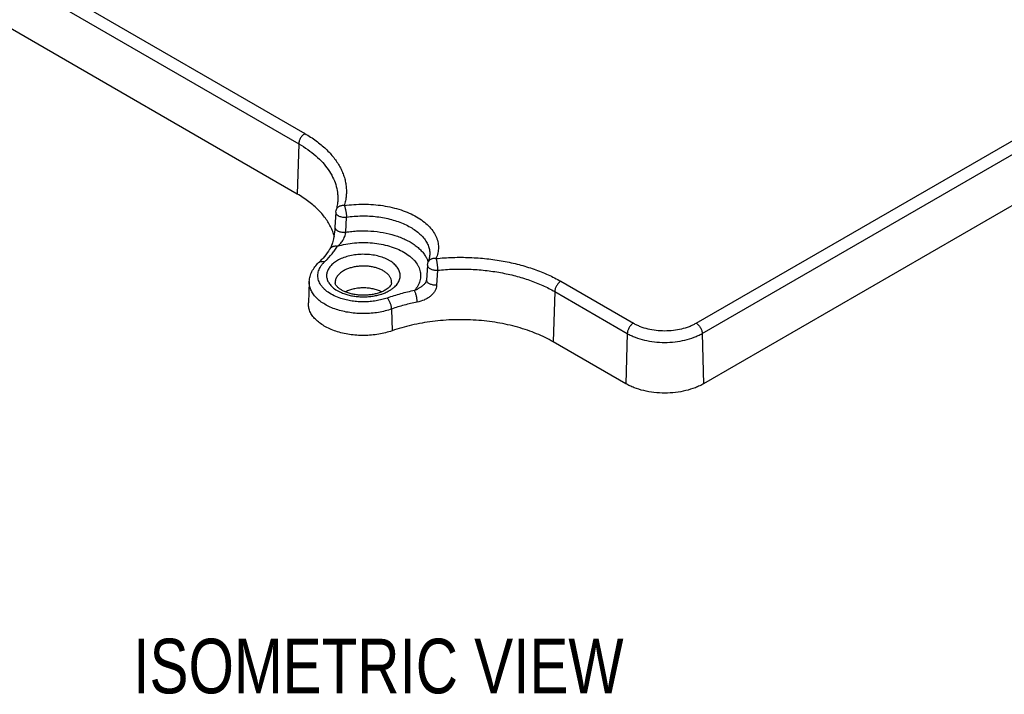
# Model space of a CAD drawing. Header units: inches. Extents: x 0 to 22, y 0 to 17.
# Tile 4 of 24: x 3.2 to 5.4, y 8.8 to 10.4. Entities that reach past the tile are written whole.
import ezdxf

# ---------------------------------------------------------------- set-up
doc = ezdxf.new("R2010")
doc.units = ezdxf.units.IN
doc.header["$LTSCALE"] = 1.21
doc.header["$MEASUREMENT"] = 0
doc.layers.get('0').update_dxf_attribs({"linetype": 'CONTINUOUS'})
doc.layers.add('DETAIL', color=7, linetype='CONTINUOUS')
doc.styles.get("Standard").update_dxf_attribs({"font": 'txt', "width": 0.8})

msp = doc.modelspace()

# ---------------------------------------------------------------- linework, layer by layer
at = {"color": 7, "linetype": 'CONTINUOUS'}
for p, q in [((2.3775, 10.9491), (3.8417, 10.1037)), ((2.3636, 10.9255), (3.8278, 10.0801)), ((3.8244, 9.9651), (2.3602, 10.8105)), ((4.737, 9.6696), (6.5387, 10.7099)), ((4.7509, 9.6461), (6.5526, 10.6864)), ((6.556, 10.5713), (4.7543, 9.531)), ((3.8278, 10.0801), (3.8244, 9.9651)), ((3.9122, 9.9237), (3.9104, 9.8893)), ((3.9122, 9.9237), (3.913, 9.9284)), ((3.913, 9.9284), (3.913, 9.9284)), ((3.9353, 9.8779), (3.9369, 9.9122)), ((3.8993, 9.84), (3.8993, 9.84)), ((4.1221, 9.8026), (4.1201, 9.7683)), ((4.1221, 9.8026), (4.1238, 9.8097)), ((4.1238, 9.8096), (4.1238, 9.8096)), ((4.1452, 9.7909), (4.1433, 9.7566)), ((3.8518, 9.7648), (3.8497, 9.7161)), ((4.1191, 9.7647), (4.1191, 9.7647)), ((4.1203, 9.7665), (4.1201, 9.7683)), ((4.4274, 9.7655), (4.5935, 9.6696)), ((4.4135, 9.742), (4.4101, 9.6269)), ((4.4135, 9.742), (4.5796, 9.6461)), ((4.0403, 9.702), (4.0414, 9.6522)), ((4.5796, 9.6461), (4.5761, 9.531)), ((4.7509, 9.6461), (4.7543, 9.531)), ((4.5761, 9.531), (4.4101, 9.6269))]:
    msp.add_line(p, q, dxfattribs=at)
for points in [[(3.9104, 9.8893), (3.91, 9.883), (3.9088, 9.8732), (3.9071, 9.863), (3.9048, 9.8534), (3.902, 9.8453), (3.8993, 9.84)], [(4.1201, 9.7683), (4.1196, 9.766), (4.1191, 9.7647)]]:
    msp.add_lwpolyline(points, dxfattribs=at)
for centre, radius, start, end in [((3.7973, 9.8387), 0.1155, 20.6212, 23.6285), ((3.8034, 9.8409), 0.1091, 14.14, 20.669), ((3.7528, 9.936), 0.1756, 313.307, 316.8239), ((3.7606, 9.9286), 0.1648, 316.8332, 318.0828), ((4.0708, 9.7929), 0.0557, 17.5079, 19.4699), ((3.965, 9.8318), 0.1004, 246.6529, 249.9079)]:
    msp.add_arc(centre, radius, start, end, dxfattribs=at)
for points, knots in [([(3.8417, 10.1037), (3.8408, 10.1031), (3.8389, 10.1018), (3.8364, 10.0995), (3.8341, 10.0967), (3.832, 10.0936), (3.8303, 10.0903), (3.8289, 10.0869), (3.8281, 10.0835), (3.8278, 10.0812), (3.8278, 10.0801)], [0, 0, 0, 0, 0.113544, 0.236314, 0.365406, 0.497863, 0.630617, 0.760573, 0.884713, 1, 1, 1, 1]), ([(3.8417, 10.1037), (3.8506, 10.0985), (3.8673, 10.0877), (3.8862, 10.0721), (3.8993, 10.0589), (3.9105, 10.0456), (3.9199, 10.0316), (3.9271, 10.0169), (3.9313, 10.0059), (3.9344, 9.9948), (3.9362, 9.9836), (3.937, 9.9723), (3.9365, 9.961), (3.9348, 9.9498), (3.933, 9.9424), (3.9319, 9.9387)], [0, 0, 0, 0, 0.151206, 0.29287, 0.360134, 0.425114, 0.548714, 0.607844, 0.665493, 0.721978, 0.77766, 0.832924, 0.888164, 0.943742, 1, 1, 1, 1]), ([(3.8278, 10.0801), (3.8349, 10.076), (3.8483, 10.0675), (3.8667, 10.0532), (3.8825, 10.0378), (3.8955, 10.0216), (3.9056, 10.0046), (3.9127, 9.9872), (3.9161, 9.9722), (3.9171, 9.9603), (3.9171, 9.9543), (3.917, 9.9513)], [0, 0, 0, 0, 0.149025, 0.290208, 0.423394, 0.54905, 0.668054, 0.781667, 0.891587, 0.945856, 1, 1, 1, 1]), ([(3.9031, 9.885), (3.8997, 9.8927), (3.8933, 9.9041), (3.8826, 9.918), (3.8698, 9.9321), (3.8548, 9.945), (3.8381, 9.9568), (3.8291, 9.9624), (3.8244, 9.9651)], [0, 0, 0, 0, 0.222741, 0.340273, 0.462383, 0.72118, 0.858176, 1, 1, 1, 1]), ([(3.917, 9.9513), (3.9168, 9.9475), (3.916, 9.9397), (3.9142, 9.9322), (3.913, 9.9284)], [0, 0, 0, 0, 0.494262, 1, 1, 1, 1]), ([(3.9319, 9.9387), (3.9308, 9.9388), (3.9287, 9.9389), (3.9256, 9.9386), (3.9226, 9.9378), (3.9199, 9.9366), (3.9175, 9.935), (3.9155, 9.9331), (3.914, 9.9309), (3.9133, 9.9293), (3.913, 9.9284)], [0, 0, 0, 0, 0.137848, 0.273262, 0.404659, 0.531397, 0.653511, 0.771529, 0.886544, 1, 1, 1, 1]), ([(3.9319, 9.9387), (3.9391, 9.9398), (3.9539, 9.9415), (3.9762, 9.9423), (3.9984, 9.9414), (4.0203, 9.9389), (4.0415, 9.9348), (4.0615, 9.9291), (4.0801, 9.9219), (4.0969, 9.9135), (4.1118, 9.9038), (4.1243, 9.8931), (4.1344, 9.8815), (4.1406, 9.871), (4.1441, 9.8625), (4.146, 9.8561), (4.1471, 9.8496), (4.1475, 9.8431), (4.1472, 9.8366), (4.1461, 9.8302), (4.1443, 9.8238), (4.1427, 9.8196), (4.1417, 9.8175)], [0, 0, 0, 0, 0.0771, 0.155153, 0.233139, 0.310214, 0.385556, 0.458365, 0.527954, 0.593767, 0.655435, 0.712807, 0.766036, 0.815617, 0.83933, 0.862494, 0.885279, 0.907871, 0.930464, 0.953243, 0.976372, 1, 1, 1, 1]), ([(3.9319, 9.9387), (3.9322, 9.938), (3.9329, 9.9362), (3.9338, 9.9333), (3.9346, 9.9301), (3.9354, 9.9265), (3.936, 9.9229), (3.9365, 9.9192), (3.9368, 9.9157), (3.9369, 9.9133), (3.9369, 9.9122)], [0, 0, 0, 0, 0.094951, 0.207258, 0.332884, 0.467378, 0.606111, 0.744369, 0.877359, 1, 1, 1, 1]), ([(3.9122, 9.9237), (3.9122, 9.9233), (3.9122, 9.9224), (3.9126, 9.9212), (3.9132, 9.92), (3.9144, 9.9183), (3.916, 9.9169), (3.918, 9.9157), (3.9203, 9.9145), (3.9236, 9.9133), (3.9279, 9.9123), (3.9324, 9.912), (3.9354, 9.9121), (3.9369, 9.9122)], [0, 0, 0, 0, 0.041305, 0.083959, 0.129044, 0.177409, 0.285613, 0.345959, 0.410149, 0.548372, 0.696395, 0.849123, 1, 1, 1, 1]), ([(3.9369, 9.9122), (3.9426, 9.9131), (3.9542, 9.9145), (3.9717, 9.9153), (3.9892, 9.915), (4.0066, 9.9135), (4.0236, 9.9109), (4.0399, 9.9071), (4.0554, 9.9023), (4.0698, 9.8965), (4.083, 9.8898), (4.0948, 9.8823), (4.1049, 9.874), (4.1134, 9.865), (4.1201, 9.8555), (4.1248, 9.8456), (4.1274, 9.8355), (4.1279, 9.8286), (4.1277, 9.8252)], [0, 0, 0, 0, 0.07458, 0.150087, 0.225709, 0.300783, 0.374683, 0.446784, 0.516496, 0.583323, 0.646859, 0.70683, 0.763105, 0.815762, 0.865093, 0.91166, 0.956274, 1, 1, 1, 1]), ([(3.9104, 9.8893), (3.9104, 9.8889), (3.9104, 9.888), (3.9108, 9.8868), (3.9114, 9.8856), (3.9126, 9.8839), (3.9143, 9.8825), (3.9162, 9.8812), (3.9186, 9.88), (3.9219, 9.8788), (3.9263, 9.8779), (3.9308, 9.8776), (3.9338, 9.8777), (3.9353, 9.8779)], [0, 0, 0, 0, 0.041212, 0.083789, 0.128832, 0.177198, 0.285523, 0.345975, 0.410285, 0.548736, 0.696884, 0.849525, 1, 1, 1, 1]), ([(3.9162, 9.8459), (3.9173, 9.8468), (3.9195, 9.8485), (3.9226, 9.8515), (3.9257, 9.8548), (3.9285, 9.8587), (3.931, 9.863), (3.933, 9.8679), (3.9343, 9.8721), (3.935, 9.8754), (3.9352, 9.8771), (3.9353, 9.8779)], [0, 0, 0, 0, 0.10796, 0.219832, 0.336985, 0.460819, 0.592557, 0.730857, 0.870449, 0.937507, 1, 1, 1, 1]), ([(3.9353, 9.8779), (3.94, 9.8786), (3.9495, 9.8799), (3.9686, 9.8813), (3.9926, 9.881), (4.0208, 9.8776), (4.0432, 9.8722), (4.0599, 9.8663), (4.0715, 9.8614), (4.0822, 9.8557), (4.092, 9.8496), (4.1007, 9.8429), (4.1082, 9.8357), (4.1145, 9.8282), (4.118, 9.8228), (4.1194, 9.8201)], [0, 0, 0, 0, 0.070004, 0.140904, 0.283238, 0.423464, 0.558326, 0.622842, 0.684978, 0.74449, 0.801213, 0.855049, 0.906019, 0.954249, 1, 1, 1, 1]), ([(3.9162, 9.8459), (3.9224, 9.8478), (3.9353, 9.8508), (3.9553, 9.8536), (3.9757, 9.8545), (3.9961, 9.8536), (4.016, 9.8508), (4.0349, 9.8463), (4.0524, 9.8402), (4.0681, 9.8326), (4.0795, 9.825), (4.0873, 9.8182), (4.0939, 9.8115), (4.0993, 9.8041), (4.1031, 9.7963), (4.1052, 9.7905), (4.1064, 9.7845), (4.1068, 9.7786), (4.1064, 9.7726), (4.1052, 9.7666), (4.1031, 9.7608), (4.0993, 9.753), (4.0954, 9.7476), (4.0924, 9.7442)], [0, 0, 0, 0, 0.074134, 0.150802, 0.228695, 0.3066, 0.383235, 0.457391, 0.527996, 0.594181, 0.65538, 0.684061, 0.711477, 0.762727, 0.786887, 0.810284, 0.833149, 0.855738, 0.878323, 0.901185, 0.924588, 0.948768, 1, 1, 1, 1]), ([(3.8993, 9.84), (3.8982, 9.8382), (3.8934, 9.8306), (3.8878, 9.8235), (3.8833, 9.8185)], [0, 0, 0, 0, 0.240043, 1, 1, 1, 1]), ([(3.8867, 9.81), (3.8887, 9.8118), (3.8961, 9.8191), (3.903, 9.827), (3.9076, 9.8332)], [0, 0, 0, 0, 0.257757, 1, 1, 1, 1]), ([(3.8993, 9.84), (3.8997, 9.8406), (3.9006, 9.8418), (3.9022, 9.8433), (3.9041, 9.8446), (3.9062, 9.8455), (3.9085, 9.8461), (3.911, 9.8464), (3.9136, 9.8464), (3.9153, 9.8461), (3.9162, 9.8459)], [0, 0, 0, 0, 0.113462, 0.228345, 0.346037, 0.46765, 0.593867, 0.725043, 0.86077, 1, 1, 1, 1]), ([(3.9076, 9.8332), (3.9084, 9.8343), (3.9114, 9.8384), (3.9142, 9.8427), (3.9162, 9.8459)], [0, 0, 0, 0, 0.253772, 1, 1, 1, 1]), ([(4.0475, 9.7531), (4.05, 9.7555), (4.0534, 9.7593), (4.0568, 9.7651), (4.0585, 9.7694), (4.0596, 9.7738), (4.06, 9.7783), (4.0597, 9.7827), (4.0587, 9.7872), (4.057, 9.7915), (4.0546, 9.7957), (4.0516, 9.7998), (4.0466, 9.8051), (4.0405, 9.8098), (4.0336, 9.814), (4.0257, 9.8179), (4.0149, 9.8219), (4.0008, 9.8253), (3.9859, 9.8271), (3.9707, 9.8274), (3.9557, 9.8261), (3.9413, 9.8233), (3.928, 9.819), (3.9198, 9.8151), (3.9161, 9.813)], [0, 0, 0, 0, 0.052867, 0.077423, 0.10098, 0.123823, 0.146284, 0.168721, 0.191501, 0.214958, 0.239381, 0.265001, 0.291973, 0.350233, 0.381613, 0.414406, 0.483807, 0.557385, 0.633731, 0.711222, 0.788158, 0.862882, 0.933953, 1, 1, 1, 1]), ([(4.1238, 9.8097), (4.125, 9.8122), (4.1268, 9.8173), (4.1276, 9.8226), (4.1277, 9.8252)], [0, 0, 0, 0, 0.518219, 1, 1, 1, 1]), ([(3.8518, 9.7648), (3.8519, 9.7668), (3.8523, 9.7709), (3.8535, 9.7768), (3.8554, 9.7826), (3.8588, 9.7901), (3.8644, 9.799), (3.8701, 9.8053), (3.8732, 9.8082)], [0, 0, 0, 0, 0.122406, 0.244583, 0.367248, 0.490899, 0.741747, 1, 1, 1, 1]), ([(3.924, 9.7263), (3.9187, 9.728), (3.9087, 9.732), (3.8972, 9.7386), (3.8894, 9.7446), (3.8844, 9.7493), (3.8802, 9.7542), (3.8767, 9.7594), (3.8741, 9.7647), (3.8723, 9.7702), (3.8714, 9.7757), (3.8714, 9.7812), (3.8723, 9.7868), (3.874, 9.7922), (3.8766, 9.7975), (3.8788, 9.8009), (3.8801, 9.8025)], [0, 0, 0, 0, 0.160381, 0.307997, 0.376676, 0.441874, 0.503724, 0.562524, 0.618707, 0.672868, 0.725748, 0.778168, 0.831004, 0.885107, 0.941243, 1, 1, 1, 1]), ([(3.8732, 9.8082), (3.8736, 9.8086), (3.8745, 9.8092), (3.8764, 9.8103), (3.8792, 9.8111), (3.883, 9.811), (3.8855, 9.8104), (3.8867, 9.81)], [0, 0, 0, 0, 0.112138, 0.225841, 0.462987, 0.720633, 1, 1, 1, 1]), ([(3.8801, 9.8025), (3.8805, 9.8032), (3.8826, 9.8058), (3.8849, 9.8082), (3.8867, 9.81)], [0, 0, 0, 0, 0.243025, 1, 1, 1, 1]), ([(3.9161, 9.813), (3.913, 9.8112), (3.9073, 9.8073), (3.9001, 9.8006), (3.8957, 9.7942), (3.8933, 9.789), (3.8921, 9.7851), (3.8914, 9.7811), (3.8913, 9.7771), (3.8918, 9.7731), (3.8933, 9.7678), (3.8965, 9.7612), (3.9003, 9.7566), (3.9025, 9.7544)], [0, 0, 0, 0, 0.150088, 0.287327, 0.412331, 0.471215, 0.528304, 0.584238, 0.639708, 0.695441, 0.752159, 0.870824, 1, 1, 1, 1]), ([(4.1194, 9.8201), (4.1198, 9.8194), (4.1213, 9.8166), (4.1225, 9.8137), (4.1233, 9.8115)], [0, 0, 0, 0, 0.254337, 1, 1, 1, 1]), ([(4.1221, 9.8026), (4.1221, 9.8022), (4.1221, 9.8014), (4.1224, 9.8002), (4.123, 9.799), (4.124, 9.7974), (4.126, 9.7956), (4.1289, 9.7938), (4.1325, 9.7923), (4.1365, 9.7913), (4.1408, 9.7908), (4.1437, 9.7908), (4.1452, 9.7909)], [0, 0, 0, 0, 0.041887, 0.084957, 0.130262, 0.178609, 0.286167, 0.409297, 0.546224, 0.693572, 0.846857, 1, 1, 1, 1]), ([(4.1417, 9.8175), (4.1408, 9.8177), (4.1389, 9.8179), (4.136, 9.8177), (4.1333, 9.8172), (4.1308, 9.8164), (4.1285, 9.8151), (4.1266, 9.8136), (4.125, 9.8118), (4.1242, 9.8104), (4.1238, 9.8097)], [0, 0, 0, 0, 0.138509, 0.274038, 0.4053, 0.531758, 0.653631, 0.771504, 0.886484, 1, 1, 1, 1]), ([(4.1417, 9.8175), (4.1546, 9.8189), (4.1804, 9.8206), (4.2192, 9.8204), (4.2577, 9.8176), (4.2954, 9.8122), (4.3316, 9.8042), (4.366, 9.7938), (4.398, 9.7811), (4.418, 9.7709), (4.4274, 9.7655)], [0, 0, 0, 0, 0.131357, 0.263376, 0.394642, 0.523979, 0.6502, 0.772205, 0.889101, 1, 1, 1, 1]), ([(4.1417, 9.8175), (4.142, 9.8167), (4.1425, 9.815), (4.1431, 9.8121), (4.1436, 9.8088), (4.1443, 9.804), (4.1448, 9.7991), (4.1451, 9.7943), (4.1451, 9.792), (4.1452, 9.7909)], [0, 0, 0, 0, 0.093173, 0.204527, 0.329854, 0.464543, 0.742821, 0.876639, 1, 1, 1, 1]), ([(3.93, 9.7894), (3.9285, 9.7885), (3.9256, 9.7867), (3.9206, 9.7828), (3.9165, 9.7783), (3.9135, 9.7734), (3.912, 9.7697), (3.9112, 9.7659), (3.911, 9.7634), (3.9111, 9.7621)], [0, 0, 0, 0, 0.148852, 0.290141, 0.548965, 0.668031, 0.781682, 0.891653, 1, 1, 1, 1]), ([(4.0402, 9.7621), (4.0403, 9.764), (4.04, 9.7678), (4.038, 9.7733), (4.0346, 9.7786), (4.03, 9.7835), (4.0242, 9.7879), (4.0173, 9.7917), (4.0095, 9.795), (4.001, 9.7975), (3.992, 9.7993), (3.9826, 9.8003), (3.973, 9.8004), (3.9635, 9.7998), (3.9543, 9.7984), (3.9455, 9.7962), (3.9374, 9.7932), (3.9323, 9.7908), (3.93, 9.7894)], [0, 0, 0, 0, 0.042835, 0.087195, 0.134614, 0.186121, 0.242201, 0.302874, 0.367802, 0.436351, 0.507708, 0.580899, 0.65488, 0.728541, 0.800818, 0.870759, 0.937457, 1, 1, 1, 1]), ([(4.1452, 9.7909), (4.1572, 9.7921), (4.1815, 9.7937), (4.2179, 9.7936), (4.2541, 9.7909), (4.2895, 9.7858), (4.3235, 9.7783), (4.3558, 9.7686), (4.3859, 9.7566), (4.4046, 9.7471), (4.4135, 9.742)], [0, 0, 0, 0, 0.131358, 0.263378, 0.394645, 0.523981, 0.650201, 0.772206, 0.889102, 1, 1, 1, 1]), ([(4.0403, 9.702), (4.0355, 9.7003), (4.0255, 9.6973), (4.0099, 9.6941), (3.9937, 9.692), (3.9772, 9.6913), (3.9607, 9.6918), (3.9445, 9.6936), (3.9288, 9.6966), (3.9139, 9.7008), (3.9001, 9.7061), (3.8877, 9.7124), (3.8768, 9.7196), (3.8676, 9.7276), (3.8604, 9.7363), (3.856, 9.7441), (3.8536, 9.7504), (3.8524, 9.7552), (3.8518, 9.76), (3.8517, 9.7632), (3.8518, 9.7648)], [0, 0, 0, 0, 0.068593, 0.139891, 0.212954, 0.286948, 0.36104, 0.434342, 0.505988, 0.575191, 0.641256, 0.703635, 0.761949, 0.81608, 0.866194, 0.912843, 0.935176, 0.957031, 0.978577, 1, 1, 1, 1]), ([(4.0254, 9.7451), (4.0231, 9.7438), (4.018, 9.7413), (4.0096, 9.7382), (4.0004, 9.7359), (3.9905, 9.7343), (3.9802, 9.7335), (3.9699, 9.7335), (3.9596, 9.7344), (3.9498, 9.7361), (3.9407, 9.7386), (3.9336, 9.7412), (3.9286, 9.7436), (3.9252, 9.7455), (3.9222, 9.7475), (3.9195, 9.7494), (3.9173, 9.7514), (3.9154, 9.7533), (3.9139, 9.7551), (3.9125, 9.7572), (3.9116, 9.7592), (3.9112, 9.761), (3.9111, 9.7618), (3.9111, 9.7621)], [0, 0, 0, 0, 0.063921, 0.134521, 0.210347, 0.289856, 0.371525, 0.453855, 0.535345, 0.614491, 0.689769, 0.759668, 0.792137, 0.822698, 0.851157, 0.877309, 0.900951, 0.92201, 0.940536, 0.95656, 0.981588, 0.991434, 1, 1, 1, 1]), ([(4.0402, 9.7621), (4.0402, 9.7614), (4.04, 9.7599), (4.0391, 9.7579), (4.0381, 9.7562), (4.0365, 9.754), (4.0351, 9.7524), (4.034, 9.7514)], [0, 0, 0, 0, 0.159059, 0.366538, 0.496068, 0.644741, 1, 1, 1, 1]), ([(4.1157, 9.7598), (4.1141, 9.7579), (4.1114, 9.7553), (4.1074, 9.7524), (4.1044, 9.7504), (4.1014, 9.7487), (4.0974, 9.7465), (4.0944, 9.7451), (4.0924, 9.7442)], [0, 0, 0, 0, 0.264082, 0.393741, 0.520685, 0.644743, 0.765778, 1, 1, 1, 1]), ([(4.1433, 9.7566), (4.1432, 9.7542), (4.1425, 9.7506), (4.1408, 9.7461), (4.1385, 9.7416), (4.1355, 9.7374), (4.1318, 9.7336), (4.1277, 9.73), (4.122, 9.7262), (4.1121, 9.7213), (4.1042, 9.719), (4.0988, 9.718)], [0, 0, 0, 0, 0.112369, 0.170493, 0.229884, 0.352445, 0.415659, 0.479909, 0.610332, 0.741815, 1, 1, 1, 1]), ([(4.1191, 9.7647), (4.1189, 9.7643), (4.1179, 9.7625), (4.1167, 9.7609), (4.1157, 9.7598)], [0, 0, 0, 0, 0.246111, 1, 1, 1, 1]), ([(4.1433, 9.7566), (4.142, 9.7565), (4.1394, 9.7565), (4.1355, 9.7569), (4.1317, 9.7577), (4.1283, 9.7589), (4.1253, 9.7604), (4.1229, 9.7622), (4.1212, 9.7643), (4.1205, 9.7658), (4.1203, 9.7665)], [0, 0, 0, 0, 0.147904, 0.296637, 0.441101, 0.577481, 0.702693, 0.814706, 0.913025, 1, 1, 1, 1]), ([(4.4274, 9.7655), (4.4265, 9.765), (4.4246, 9.7637), (4.4221, 9.7613), (4.4197, 9.7585), (4.4177, 9.7554), (4.416, 9.7521), (4.4146, 9.7487), (4.4138, 9.7453), (4.4135, 9.743), (4.4135, 9.742)], [0, 0, 0, 0, 0.113544, 0.236314, 0.365406, 0.497863, 0.630617, 0.760573, 0.884713, 1, 1, 1, 1]), ([(3.9025, 9.7544), (3.9055, 9.7514), (3.9108, 9.7472), (3.9186, 9.7426), (3.9229, 9.7406), (3.9252, 9.7396)], [0, 0, 0, 0, 0.472827, 0.729967, 1, 1, 1, 1]), ([(3.9305, 9.7375), (3.9337, 9.7363), (3.9405, 9.7342), (3.9509, 9.7319), (3.9619, 9.7304), (3.973, 9.7298), (3.9842, 9.73), (3.9953, 9.7311), (4.006, 9.733), (4.0129, 9.7349), (4.0163, 9.7359)], [0, 0, 0, 0, 0.118701, 0.242035, 0.368699, 0.497236, 0.626141, 0.753862, 0.878918, 1, 1, 1, 1]), ([(4.0169, 9.7414), (4.014, 9.7429), (4.0077, 9.7455), (3.9976, 9.7483), (3.9868, 9.75), (3.9757, 9.7505), (3.9646, 9.75), (3.9538, 9.7483), (3.9437, 9.7455), (3.9374, 9.7429), (3.9345, 9.7414)], [0, 0, 0, 0, 0.11579, 0.239243, 0.368139, 0.499863, 0.63158, 0.760483, 0.884082, 1, 1, 1, 1]), ([(4.0163, 9.7359), (4.0173, 9.7362), (4.0212, 9.7375), (4.025, 9.7391), (4.0278, 9.7403)], [0, 0, 0, 0, 0.255912, 1, 1, 1, 1]), ([(4.034, 9.7514), (4.0328, 9.7502), (4.03, 9.748), (4.0271, 9.7461), (4.0254, 9.7451)], [0, 0, 0, 0, 0.463034, 1, 1, 1, 1]), ([(4.0278, 9.7403), (4.0285, 9.7406), (4.031, 9.7418), (4.0335, 9.7431), (4.0352, 9.7442)], [0, 0, 0, 0, 0.255497, 1, 1, 1, 1]), ([(4.0924, 9.7442), (4.0817, 9.7421), (4.0607, 9.7371), (4.0401, 9.7307), (4.0301, 9.7272)], [0, 0, 0, 0, 0.507868, 1, 1, 1, 1]), ([(4.0352, 9.7442), (4.0375, 9.7455), (4.0418, 9.7482), (4.0457, 9.7514), (4.0475, 9.7531)], [0, 0, 0, 0, 0.515484, 1, 1, 1, 1]), ([(4.0988, 9.718), (4.0988, 9.7191), (4.0987, 9.7214), (4.0983, 9.7249), (4.0977, 9.7286), (4.0969, 9.7322), (4.096, 9.7357), (4.0949, 9.7389), (4.0937, 9.7418), (4.0928, 9.7435), (4.0924, 9.7442)], [0, 0, 0, 0, 0.12186, 0.254008, 0.391474, 0.529581, 0.663761, 0.789631, 0.902989, 1, 1, 1, 1]), ([(4.0414, 9.6522), (4.0365, 9.6505), (4.0263, 9.6474), (4.0105, 9.6441), (3.994, 9.6421), (3.9773, 9.6413), (3.9605, 9.6418), (3.944, 9.6436), (3.928, 9.6467), (3.9129, 9.6509), (3.8988, 9.6563), (3.8862, 9.6627), (3.8751, 9.6701), (3.8658, 9.6782), (3.8584, 9.687), (3.8539, 9.695), (3.8515, 9.7014), (3.8503, 9.7063), (3.8497, 9.7112), (3.8496, 9.7144), (3.8497, 9.7161)], [0, 0, 0, 0, 0.068592, 0.139888, 0.21295, 0.286943, 0.361034, 0.434336, 0.505981, 0.575184, 0.641249, 0.703629, 0.761944, 0.816077, 0.866192, 0.912842, 0.935176, 0.957031, 0.978578, 1, 1, 1, 1]), ([(4.0301, 9.7272), (4.026, 9.7258), (4.0176, 9.7233), (4.0046, 9.7205), (3.9911, 9.7188), (3.9773, 9.7182), (3.9634, 9.7186), (3.9498, 9.7201), (3.9367, 9.7226), (3.9282, 9.7249), (3.924, 9.7263)], [0, 0, 0, 0, 0.119202, 0.243087, 0.370047, 0.498642, 0.627434, 0.754897, 0.879537, 1, 1, 1, 1]), ([(4.0403, 9.702), (4.0403, 9.7031), (4.0401, 9.7054), (4.0395, 9.7089), (4.0385, 9.7124), (4.0372, 9.716), (4.0357, 9.7193), (4.034, 9.7224), (4.0321, 9.725), (4.0308, 9.7265), (4.0301, 9.7272)], [0, 0, 0, 0, 0.118854, 0.247451, 0.381624, 0.517385, 0.650796, 0.778057, 0.895561, 1, 1, 1, 1]), ([(4.0988, 9.718), (4.0888, 9.716), (4.069, 9.7113), (4.0497, 9.7053), (4.0403, 9.702)], [0, 0, 0, 0, 0.507868, 1, 1, 1, 1]), ([(4.4101, 9.6269), (4.4041, 9.6304), (4.3915, 9.637), (4.3718, 9.6459), (4.3508, 9.6537), (4.3211, 9.6629), (4.2819, 9.6716), (4.2332, 9.6773), (4.1834, 9.6782), (4.1341, 9.6745), (4.0941, 9.6674), (4.0634, 9.6595), (4.0486, 9.6547), (4.0414, 9.6522)], [0, 0, 0, 0, 0.054861, 0.111899, 0.170892, 0.231632, 0.357431, 0.487285, 0.618858, 0.749714, 0.877496, 0.939566, 1, 1, 1, 1]), ([(4.5935, 9.6696), (4.5925, 9.6691), (4.5907, 9.6678), (4.5882, 9.6654), (4.5858, 9.6627), (4.5837, 9.6596), (4.582, 9.6562), (4.5807, 9.6528), (4.5798, 9.6494), (4.5796, 9.6472), (4.5796, 9.6461)], [0, 0, 0, 0, 0.113544, 0.236314, 0.365406, 0.497863, 0.630617, 0.760573, 0.884713, 1, 1, 1, 1]), ([(4.5935, 9.6696), (4.5959, 9.6682), (4.6009, 9.6656), (4.6118, 9.661), (4.6266, 9.6565), (4.6456, 9.6532), (4.6652, 9.6521), (4.6849, 9.6532), (4.7038, 9.6565), (4.7187, 9.661), (4.7296, 9.6656), (4.7346, 9.6682), (4.737, 9.6696)], [0, 0, 0, 0, 0.05579, 0.114185, 0.237386, 0.366992, 0.5, 0.633008, 0.762614, 0.885815, 0.94421, 1, 1, 1, 1]), ([(4.737, 9.6696), (4.7379, 9.6691), (4.7398, 9.6678), (4.7423, 9.6654), (4.7447, 9.6627), (4.7467, 9.6596), (4.7485, 9.6562), (4.7498, 9.6528), (4.7506, 9.6494), (4.7509, 9.6472), (4.7509, 9.6461)], [0, 0, 0, 0, 0.113544, 0.236314, 0.365406, 0.497863, 0.630617, 0.760573, 0.884713, 1, 1, 1, 1]), ([(4.5796, 9.6461), (4.5824, 9.6444), (4.5884, 9.6413), (4.6014, 9.6358), (4.6191, 9.6304), (4.6417, 9.6265), (4.6652, 9.6251), (4.6887, 9.6265), (4.7113, 9.6304), (4.7291, 9.6358), (4.742, 9.6413), (4.748, 9.6444), (4.7509, 9.6461)], [0, 0, 0, 0, 0.055792, 0.114189, 0.23739, 0.366994, 0.5, 0.633006, 0.76261, 0.885811, 0.944208, 1, 1, 1, 1]), ([(4.7543, 9.531), (4.7513, 9.5293), (4.7451, 9.5261), (4.7316, 9.5203), (4.7132, 9.5147), (4.6897, 9.5106), (4.6652, 9.5093), (4.6408, 9.5106), (4.6173, 9.5147), (4.5989, 9.5203), (4.5854, 9.5261), (4.5791, 9.5293), (4.5761, 9.531)], [0, 0, 0, 0, 0.055792, 0.114189, 0.23739, 0.366994, 0.5, 0.633006, 0.76261, 0.885811, 0.944208, 1, 1, 1, 1])]:
    msp.add_open_spline(points, degree=3, knots=knots, dxfattribs=at)

# ---------------------------------------------------------------- texts
at = {"layer": 'DETAIL', "color": 2, "linetype": 'CONTINUOUS', "insert": (3.4491, 8.9475), "char_height": 0.125, "width": 1.4, "attachment_point": 1, "line_spacing_factor": 0.9}
msp.add_mtext('ISOMETRIC VIEW', dxfattribs=at)

doc.saveas('drawing.dxf')
